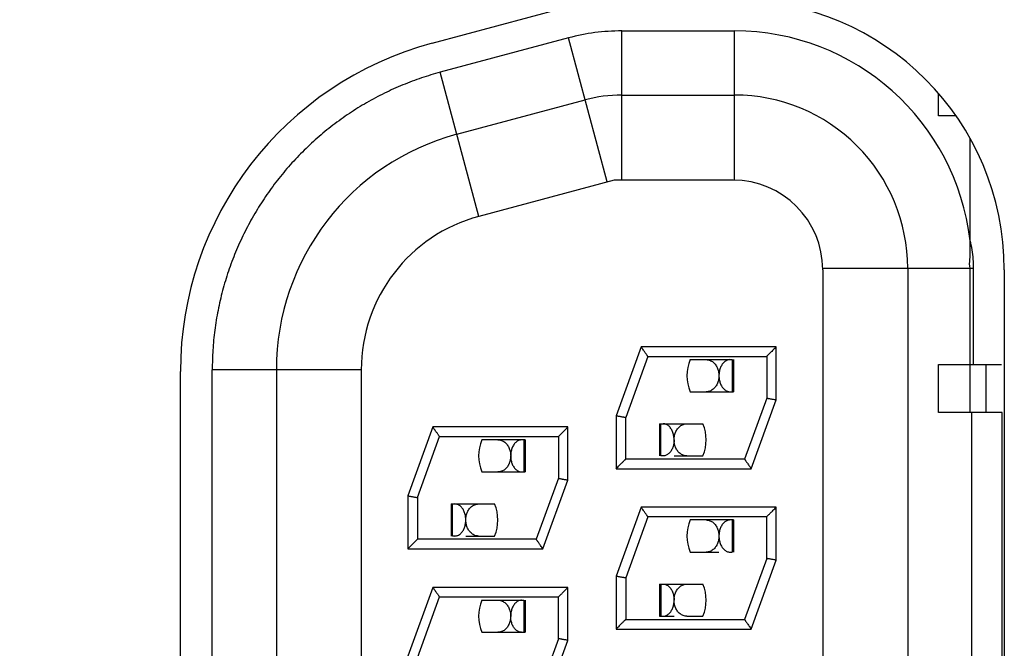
# Model space of a CAD drawing. Header units: inches. Extents: x 0 to 34, y 0 to 22.
# Tile 39 of 54: x 15.7 to 16.3, y 12.7 to 13.1. Entities that reach past the tile are written whole.
import ezdxf

# ---------------------------------------------------------------- set-up
doc = ezdxf.new("R2010")
doc.units = ezdxf.units.IN
doc.header["$LTSCALE"] = 1.87
doc.header["$MEASUREMENT"] = 0
doc.layers.get('0').update_dxf_attribs({"linetype": 'CONTINUOUS'})
doc.layers.add('DIMENSIONS', color=7, linetype='CONTINUOUS')
doc.styles.get("Standard").update_dxf_attribs({"font": 'txt', "width": 0.8})
doc.dimstyles.new('DIMSTYLE_1', dxfattribs={"dimtxt": 0.125, "dimasz": 0.18, "dimexe": 0.18, "dimexo": 0.0625, "dimgap": 0.09, "dimtad": 0, "dimtih": 1, "dimtoh": 1, "dimdec": 3, "dimlfac": 0.5, "dimzin": 4, "dimdsep": 46, "dimtxsty": 'STANDARD', "dimblk": '_FILLED', "dimblk1": '_FILLED', "dimblk2": '_FILLED', "dimcen": 0.09, "dimadec": 0, "dimazin": 0, "dimtp": 0.01, "dimtm": 0.01, "dimtfac": 1, "dimtdec": 3, "dimtofl": 0, "dimtmove": 0, "dimatfit": 3, "dimldrblk": '_FILLED', "dimfxl": 1, "dimtolj": 1, "dimtzin": 4, "dimarcsym": 0})

# ---------------------------------------------------------------- blocks, each defined once
blk = doc.blocks.new('*D4')
at = {"layer": 'DIMENSIONS', "color": 2, "linetype": 'CONTINUOUS'}
blk.add_line((15.87662, 12.4193), (14.58582, 12.4193), dxfattribs=at)
at = {"layer": 'DIMENSIONS', "color": 2, "linetype": 'CONTINUOUS', "width": 0.8}
for s, p in [('[', (13.82332, 12.3568)), (']', (14.42332, 12.3568)), ('1.513', (13.19832, 12.3568)), ('38.43', (13.92332, 12.3568))]:
    blk.add_text(s, height=0.125, dxfattribs=at).set_placement(p)
blk = doc.blocks.new('_FILLED')
at = {"color": 0, "linetype": 'BYBLOCK'}
blk.add_solid([(0, 0), (-1, 0.1736), (-1, -0.1736)], dxfattribs=at)
blk = doc.blocks.new('*D5')
at = {"layer": 'DIMENSIONS', "color": 2, "linetype": 'CONTINUOUS'}
blk.add_line((15.87662, 9.5193), (14.58582, 9.5193), dxfattribs=at)
at = {"layer": 'DIMENSIONS', "color": 2, "linetype": 'CONTINUOUS', "width": 0.8}
for s, p in [('[', (13.82332, 9.4568)), (']', (14.42332, 9.4568)), ('2.963', (13.19832, 9.4568)), ('75.26', (13.92332, 9.4568))]:
    blk.add_text(s, height=0.125, dxfattribs=at).set_placement(p)
blk = doc.blocks.new('*D8')
at = {"layer": 'DIMENSIONS', "color": 2, "linetype": 'CONTINUOUS'}
blk.add_line((16.06362, 7.0193), (14.58582, 7.0193), dxfattribs=at)
at = {"layer": 'DIMENSIONS', "color": 2, "linetype": 'CONTINUOUS', "width": 0.8}
for s, p in [('[', (13.72332, 6.9568)), (']', (14.42332, 6.9568)), ('4.213', (13.09832, 6.9568)), ('107.01', (13.82332, 6.9568))]:
    blk.add_text(s, height=0.125, dxfattribs=at).set_placement(p)

msp = doc.modelspace()

# ---------------------------------------------------------------- linework, layer by layer
at = {"color": 7, "linetype": 'CONTINUOUS'}
for p, q in [((15.96375, 13.07262), (16.04449, 13.09426)), ((16.08202, 12.9873), (16.08202, 13.0803)), ((16.08202, 13.0803), (16.15249, 13.0803)), ((16.15249, 12.9873), (16.15249, 13.0803)), ((16.04889, 13.07594), (15.9688, 13.05448)), ((16.07296, 12.98611), (16.04889, 13.07594)), ((15.99287, 12.96464), (15.9688, 13.05448)), ((16.08202, 13.0403), (16.15249, 13.0403)), ((16.27983, 13.0273), (16.27983, 13.04124)), ((15.97915, 13.01584), (16.05925, 13.0373)), ((16.29067, 13.0273), (16.27983, 13.0273)), ((16.29949, 12.94947), (16.29949, 13.01318)), ((16.07741, 12.9873), (15.99287, 12.96464)), ((16.15149, 12.9873), (16.07741, 12.9873)), ((16.20748, 12.9323), (16.30164, 12.9323)), ((16.20749, 12.9313), (16.20749, 11.9093)), ((16.26049, 12.9323), (16.26049, 11.9083)), ((16.29949, 12.8423), (16.29949, 12.9323)), ((16.30164, 12.8723), (16.30164, 12.9323)), ((16.3208, 12.9313), (16.3208, 11.9073)), ((16.09412, 12.8833), (16.07849, 12.84036)), ((16.17849, 12.8833), (16.09412, 12.8833)), ((16.17849, 12.85024), (16.17849, 12.8833)), ((16.09832, 12.8773), (16.08449, 12.8393)), ((16.09832, 12.8773), (16.09831, 12.87731)), ((16.09832, 12.8773), (16.17249, 12.8773)), ((16.12472, 12.8753), (16.15092, 12.8753)), ((16.15092, 12.8753), (16.15092, 12.8553)), ((16.1518, 12.8753), (16.1518, 12.8553)), ((16.17249, 12.8773), (16.17249, 12.8513)), ((15.80662, 11.97075), (15.80662, 12.86785)), ((15.82649, 11.97158), (15.82649, 12.86902)), ((15.9195, 12.86902), (15.82649, 12.86902)), ((15.86649, 12.86902), (15.86649, 11.97158)), ((15.91949, 12.86902), (15.91949, 11.97158)), ((16.27983, 12.8423), (16.27983, 12.8723)), ((16.27983, 12.8723), (16.31906, 12.8723)), ((16.30949, 12.8423), (16.30949, 12.8723)), ((16.12472, 12.8553), (16.1518, 12.8553)), ((16.17249, 12.8513), (16.15866, 12.81328)), ((16.16286, 12.8073), (16.17849, 12.85024)), ((16.17249, 12.8513), (16.17251, 12.8513)), ((16.07849, 12.84036), (16.07849, 12.8073)), ((16.08447, 12.8393), (16.08449, 12.8393)), ((16.08449, 12.8133), (16.08449, 12.8393)), ((16.31949, 12.8423), (16.27983, 12.8423)), ((16.30049, 11.9983), (16.30049, 12.8423)), ((16.31949, 11.9983), (16.31949, 12.8423)), ((15.96412, 12.8333), (15.94849, 12.79036)), ((16.04849, 12.8333), (15.96412, 12.8333)), ((16.04849, 12.80024), (16.04849, 12.8333)), ((16.10564, 12.8353), (16.10564, 12.8153)), ((16.10564, 12.8353), (16.13272, 12.8353)), ((16.10651, 12.8153), (16.10651, 12.8353)), ((15.95449, 12.78929), (15.96833, 12.82732)), ((15.96832, 12.8273), (15.96831, 12.82731)), ((15.96832, 12.8273), (16.04249, 12.8273)), ((16.0218, 12.8253), (15.99472, 12.8253)), ((16.02092, 12.8253), (16.02092, 12.8053)), ((16.0218, 12.8253), (16.0218, 12.8053)), ((16.04249, 12.8273), (16.04249, 12.8013)), ((16.15866, 12.8133), (16.08449, 12.8133)), ((16.10787, 12.8153), (16.10651, 12.8153)), ((16.11472, 12.8153), (16.13268, 12.8153)), ((16.15866, 12.8133), (16.15867, 12.81328)), ((16.07849, 12.8073), (16.16286, 12.8073)), ((15.99472, 12.8053), (16.0218, 12.8053)), ((16.04249, 12.8013), (16.02866, 12.76328)), ((16.03286, 12.7573), (16.04849, 12.80024)), ((16.04249, 12.8013), (16.04251, 12.8013)), ((15.94849, 12.79036), (15.94849, 12.7573)), ((15.95447, 12.7893), (15.95449, 12.7893)), ((15.95449, 12.7893), (15.95449, 12.7633)), ((15.97564, 12.7853), (15.97564, 12.7653)), ((15.97564, 12.7853), (16.00272, 12.7853)), ((15.97651, 12.7653), (15.97651, 12.7853)), ((16.09412, 12.7833), (16.07849, 12.74036)), ((16.17849, 12.7833), (16.09412, 12.7833)), ((16.17849, 12.75024), (16.17849, 12.7833)), ((16.09832, 12.7773), (16.08449, 12.7393)), ((16.09832, 12.7773), (16.09831, 12.77731)), ((16.17249, 12.7773), (16.09832, 12.7773)), ((16.17249, 12.7513), (16.17249, 12.7773)), ((16.1518, 12.7753), (16.12472, 12.7753)), ((16.15092, 12.7753), (16.15092, 12.7553)), ((16.1518, 12.7753), (16.1518, 12.7553)), ((16.02866, 12.7633), (15.95449, 12.7633)), ((15.97787, 12.7653), (15.97651, 12.7653)), ((15.98472, 12.7653), (16.00268, 12.7653)), ((16.02867, 12.76328), (16.02866, 12.7633)), ((15.94849, 12.7573), (16.03286, 12.7573)), ((16.12472, 12.7553), (16.14272, 12.7553)), ((16.14957, 12.7553), (16.15092, 12.7553)), ((16.17249, 12.7513), (16.15866, 12.71328)), ((16.17251, 12.7513), (16.17249, 12.7513)), ((16.16286, 12.7073), (16.17849, 12.75024)), ((16.07849, 12.74036), (16.07849, 12.7073)), ((16.08447, 12.7393), (16.08449, 12.7393)), ((16.08449, 12.7393), (16.08449, 12.7133)), ((15.96412, 12.7333), (15.94849, 12.69036)), ((16.04849, 12.7333), (15.96412, 12.7333)), ((16.04849, 12.70024), (16.04849, 12.7333)), ((16.10564, 12.7353), (16.10564, 12.7153)), ((16.10564, 12.7353), (16.13272, 12.7353)), ((16.10651, 12.7353), (16.10651, 12.7153)), ((15.95449, 12.68929), (15.96833, 12.72732)), ((15.96831, 12.72731), (15.96832, 12.7273)), ((15.96832, 12.7273), (16.04249, 12.7273)), ((16.04249, 12.7013), (16.04249, 12.7273)), ((15.99472, 12.7253), (16.02092, 12.7253)), ((16.02092, 12.7253), (16.02092, 12.7053)), ((16.0218, 12.7253), (16.0218, 12.7053)), ((16.10564, 12.7153), (16.11472, 12.7153)), ((16.1227, 12.7153), (16.13268, 12.7153)), ((16.08449, 12.7133), (16.15866, 12.7133)), ((16.15866, 12.7133), (16.15867, 12.71328)), ((15.99472, 12.7053), (16.0218, 12.7053)), ((16.07849, 12.7073), (16.16286, 12.7073)), ((16.04249, 12.7013), (16.02866, 12.66328)), ((16.03286, 12.6573), (16.04849, 12.70024)), ((16.04251, 12.7013), (16.04249, 12.7013))]:
    msp.add_line(p, q, dxfattribs=at)
for centre, radius, start, end in [((16.1528, 12.9313), 0.168, 0, 90), ((16.08202, 12.9523), 0.128, 90, 105), ((16.15249, 12.9323), 0.14799, 6.66426, 90), ((16.01862, 12.86785), 0.212, 105, 180), ((16.08202, 12.9523), 0.088, 90, 105), ((16.15249, 12.9323), 0.108, 0.0006, 90.00074), ((16.01849, 12.86902), 0.152, 105.00011, 180.00045), ((16.15149, 12.9313), 0.056, 0.00014, 90.00005), ((16.01849, 12.86902), 0.099, 105.00004, 180.00037), ((16.14872, 12.8653), 0.026, 157.37799, 202.61772), ((16.10872, 12.8253), 0.026, 337.37799, 22.61772), ((16.01872, 12.8153), 0.026, 157.37799, 202.61772), ((15.97872, 12.7753), 0.026, 337.37799, 22.61772), ((16.14872, 12.7653), 0.026, 157.37799, 202.61772), ((16.10872, 12.7253), 0.026, 337.37799, 22.61772), ((16.01872, 12.7153), 0.026, 157.37799, 202.61772)]:
    msp.add_arc(centre, radius, start, end, dxfattribs=at)
for points, knots in [([(15.9688, 13.05448), (15.96484, 13.05343), (15.95694, 13.05105), (15.94531, 13.04669), (15.93388, 13.04154), (15.92276, 13.03561), (15.912, 13.02893), (15.90169, 13.02155), (15.89189, 13.01352), (15.88266, 13.00488), (15.87404, 12.99569), (15.86606, 12.98596), (15.85873, 12.97573), (15.85208, 12.96503), (15.84614, 12.95389), (15.84092, 12.94235), (15.83646, 12.93049), (15.8328, 12.91837), (15.82995, 12.90609), (15.82793, 12.89372), (15.82673, 12.88135), (15.82648, 12.87311), (15.82649, 12.86902)], [0, 0, 0, 0, 0.048911, 0.098361, 0.148239, 0.198428, 0.248814, 0.299277, 0.349701, 0.399971, 0.450071, 0.50008, 0.550085, 0.600165, 0.6504, 0.700782, 0.751213, 0.801584, 0.851772, 0.901652, 0.951102, 1, 1, 1, 1]), ([(16.29949, 12.9323), (16.29893, 12.93404), (16.2994, 12.93791), (16.29953, 12.94358), (16.29955, 12.94749), (16.29949, 12.94947)], [0, 0, 0, 0, 0.320001, 0.653116, 1, 1, 1, 1]), ([(16.30164, 12.9323), (16.30164, 12.93419), (16.30147, 12.93802), (16.30076, 12.94376), (16.29997, 12.94757), (16.29949, 12.94947)], [0, 0, 0, 0, 0.327237, 0.661132, 1, 1, 1, 1]), ([(16.09831, 12.87731), (16.0983, 12.87733), (16.09825, 12.8774), (16.09813, 12.87758), (16.09791, 12.87789), (16.0976, 12.87833), (16.0972, 12.8789), (16.09672, 12.87959), (16.09616, 12.88038), (16.09554, 12.88128), (16.09485, 12.88226), (16.09437, 12.88295), (16.09412, 12.8833)], [0, 0, 0, 0, 0.007263, 0.037609, 0.090006, 0.163632, 0.258663, 0.374121, 0.507225, 0.657524, 0.823688, 1, 1, 1, 1]), ([(16.17849, 12.8833), (16.17816, 12.88296), (16.17751, 12.88231), (16.17656, 12.88137), (16.1757, 12.8805), (16.17493, 12.87973), (16.17426, 12.87906), (16.1737, 12.87851), (16.17326, 12.87807), (16.17293, 12.87774), (16.1727, 12.87751), (16.17257, 12.87737), (16.17251, 12.87731), (16.17249, 12.8773)], [0, 0, 0, 0, 0.167566, 0.32587, 0.471093, 0.600393, 0.711901, 0.80457, 0.878028, 0.932848, 0.970504, 0.992711, 1, 1, 1, 1]), ([(16.13473, 12.8753), (16.13514, 12.8753), (16.13594, 12.87523), (16.13709, 12.87491), (16.13816, 12.8744), (16.13913, 12.87373), (16.14, 12.87291), (16.14076, 12.87196), (16.14139, 12.87092), (16.1419, 12.86982), (16.14228, 12.86869), (16.14254, 12.86754), (16.14264, 12.86677), (16.14267, 12.86638)], [0, 0, 0, 0, 0.092009, 0.182486, 0.272107, 0.361501, 0.452405, 0.544904, 0.638021, 0.730417, 0.821524, 0.911113, 1, 1, 1, 1]), ([(16.14957, 12.8753), (16.14923, 12.8753), (16.14855, 12.87522), (16.14758, 12.8749), (16.14668, 12.8744), (16.14586, 12.87374), (16.14512, 12.87294), (16.14447, 12.87202), (16.14392, 12.871), (16.14347, 12.86991), (16.14312, 12.86876), (16.14288, 12.86758), (16.14279, 12.86678), (16.14276, 12.86638)], [0, 0, 0, 0, 0.083077, 0.165732, 0.249186, 0.33418, 0.422588, 0.514589, 0.609163, 0.705139, 0.803347, 0.902456, 1, 1, 1, 1]), ([(16.14272, 12.86523), (16.14272, 12.86485), (16.14268, 12.86409), (16.14252, 12.86294), (16.14224, 12.86178), (16.14192, 12.86086), (16.14168, 12.86032), (16.14161, 12.86016)], [0, 0, 0, 0, 0.216779, 0.439606, 0.665498, 0.895459, 1, 1, 1, 1]), ([(16.14272, 12.86523), (16.14272, 12.86484), (16.14276, 12.86406), (16.1429, 12.8629), (16.14315, 12.86175), (16.14349, 12.86064), (16.14393, 12.85957), (16.1443, 12.85889), (16.1445, 12.85857)], [0, 0, 0, 0, 0.167399, 0.335407, 0.502721, 0.670024, 0.836171, 1, 1, 1, 1]), ([(16.1399, 12.85762), (16.13963, 12.85733), (16.13905, 12.8568), (16.13808, 12.85615), (16.13703, 12.85567), (16.13628, 12.85547), (16.1359, 12.8554)], [0, 0, 0, 0, 0.253634, 0.503149, 0.75081, 1, 1, 1, 1]), ([(16.14161, 12.86016), (16.14151, 12.85995), (16.14123, 12.8594), (16.14068, 12.85853), (16.14017, 12.8579), (16.1399, 12.85762)], [0, 0, 0, 0, 0.216988, 0.61086, 1, 1, 1, 1]), ([(16.1445, 12.85857), (16.1447, 12.85825), (16.14513, 12.85765), (16.14587, 12.85685), (16.1467, 12.85618), (16.1476, 12.85569), (16.14824, 12.85548), (16.14857, 12.85541)], [0, 0, 0, 0, 0.211895, 0.417985, 0.617395, 0.810419, 1, 1, 1, 1]), ([(16.17251, 12.8513), (16.17253, 12.85129), (16.17262, 12.85128), (16.17283, 12.85124), (16.17318, 12.85118), (16.17367, 12.85109), (16.17427, 12.85098), (16.17498, 12.85086), (16.17578, 12.85072), (16.17664, 12.85057), (16.17756, 12.85041), (16.17818, 12.8503), (16.17849, 12.85024)], [0, 0, 0, 0, 0.009046, 0.045442, 0.105153, 0.186575, 0.289046, 0.409078, 0.542437, 0.68802, 0.842131, 1, 1, 1, 1]), ([(16.07849, 12.84036), (16.07881, 12.8403), (16.07943, 12.84019), (16.08034, 12.84003), (16.0812, 12.83988), (16.082, 12.83974), (16.08271, 12.83961), (16.08332, 12.83951), (16.0838, 12.83942), (16.08416, 12.83936), (16.08437, 12.83932), (16.08446, 12.8393), (16.08447, 12.8393)], [0, 0, 0, 0, 0.157806, 0.311765, 0.457127, 0.590647, 0.71083, 0.813189, 0.894553, 0.954483, 0.990949, 1, 1, 1, 1]), ([(15.96831, 12.82731), (15.9683, 12.82733), (15.96825, 12.8274), (15.96813, 12.82758), (15.96791, 12.82789), (15.9676, 12.82833), (15.9672, 12.8289), (15.96672, 12.82959), (15.96616, 12.83038), (15.96554, 12.83128), (15.96485, 12.83226), (15.96437, 12.83295), (15.96412, 12.8333)], [0, 0, 0, 0, 0.007263, 0.037609, 0.090006, 0.163632, 0.258663, 0.374121, 0.507225, 0.657524, 0.823688, 1, 1, 1, 1]), ([(16.04249, 12.8273), (16.04251, 12.82731), (16.04257, 12.82737), (16.0427, 12.82751), (16.04293, 12.82774), (16.04326, 12.82807), (16.0437, 12.82851), (16.04426, 12.82906), (16.04493, 12.82973), (16.0457, 12.8305), (16.04656, 12.83137), (16.04751, 12.83231), (16.04816, 12.83296), (16.04849, 12.8333)], [0, 0, 0, 0, 0.007286, 0.029486, 0.067134, 0.121947, 0.195389, 0.288029, 0.399507, 0.528788, 0.674014, 0.83235, 1, 1, 1, 1]), ([(16.11298, 12.83196), (16.11278, 12.83229), (16.11235, 12.8329), (16.1116, 12.83372), (16.11077, 12.83439), (16.10986, 12.8349), (16.1092, 12.83512), (16.10887, 12.83519)], [0, 0, 0, 0, 0.213924, 0.419881, 0.617499, 0.810425, 1, 1, 1, 1]), ([(16.11472, 12.82523), (16.11472, 12.82562), (16.11469, 12.8264), (16.11456, 12.82756), (16.11432, 12.82871), (16.11399, 12.82984), (16.11355, 12.83093), (16.11318, 12.83163), (16.11298, 12.83196)], [0, 0, 0, 0, 0.165636, 0.332058, 0.498307, 0.665606, 0.833237, 1, 1, 1, 1]), ([(16.11615, 12.83106), (16.11634, 12.83142), (16.11678, 12.83211), (16.11731, 12.83274), (16.11759, 12.83303)], [0, 0, 0, 0, 0.504021, 1, 1, 1, 1]), ([(16.11759, 12.83303), (16.11786, 12.83331), (16.11845, 12.83384), (16.11944, 12.83449), (16.1205, 12.83496), (16.12124, 12.83515), (16.12162, 12.83521)], [0, 0, 0, 0, 0.255487, 0.508235, 0.757415, 1, 1, 1, 1]), ([(16.00473, 12.8253), (16.0051, 12.8253), (16.00584, 12.82524), (16.00694, 12.82496), (16.00801, 12.82449), (16.009, 12.82384), (16.00989, 12.82303), (16.01066, 12.8221), (16.01132, 12.82106), (16.01185, 12.81994), (16.01225, 12.81878), (16.01253, 12.81759), (16.01264, 12.81679), (16.01267, 12.81639)], [0, 0, 0, 0, 0.083521, 0.170111, 0.259038, 0.349079, 0.4399, 0.532263, 0.626061, 0.720637, 0.815126, 0.908279, 1, 1, 1, 1]), ([(16.01957, 12.8253), (16.01923, 12.8253), (16.01855, 12.82522), (16.01758, 12.8249), (16.01668, 12.8244), (16.01586, 12.82374), (16.01512, 12.82294), (16.01447, 12.82202), (16.01392, 12.821), (16.01347, 12.81991), (16.01312, 12.81876), (16.01288, 12.81758), (16.01279, 12.81678), (16.01276, 12.81638)], [0, 0, 0, 0, 0.083077, 0.165732, 0.249186, 0.33418, 0.422588, 0.514589, 0.609163, 0.705139, 0.803347, 0.902456, 1, 1, 1, 1]), ([(16.11472, 12.82523), (16.11472, 12.82485), (16.11468, 12.82406), (16.11453, 12.82288), (16.11428, 12.8217), (16.11392, 12.82057), (16.11347, 12.81949), (16.1131, 12.81882), (16.11289, 12.8185)], [0, 0, 0, 0, 0.164677, 0.334386, 0.50586, 0.674979, 0.839283, 1, 1, 1, 1]), ([(16.11472, 12.82523), (16.11472, 12.82562), (16.11475, 12.82641), (16.11491, 12.82759), (16.11519, 12.82878), (16.11545, 12.82956), (16.11561, 12.82994)], [0, 0, 0, 0, 0.240319, 0.489667, 0.742894, 1, 1, 1, 1]), ([(16.11289, 12.8185), (16.1127, 12.81819), (16.11227, 12.8176), (16.11154, 12.81682), (16.11072, 12.81617), (16.10983, 12.81568), (16.10887, 12.81537), (16.1082, 12.8153), (16.10787, 12.8153)], [0, 0, 0, 0, 0.177746, 0.350174, 0.516861, 0.67866, 0.838547, 1, 1, 1, 1]), ([(16.1227, 12.8153), (16.12231, 12.8153), (16.12153, 12.81537), (16.12041, 12.81567), (16.11935, 12.81615), (16.11839, 12.8168), (16.11752, 12.8176), (16.11675, 12.81853), (16.11611, 12.81955), (16.11559, 12.82065), (16.1152, 12.82178), (16.11492, 12.82294), (16.11481, 12.82371), (16.11478, 12.8241)], [0, 0, 0, 0, 0.090426, 0.179441, 0.267908, 0.357039, 0.447637, 0.53974, 0.632961, 0.726447, 0.81912, 0.910172, 1, 1, 1, 1]), ([(16.01272, 12.81523), (16.01272, 12.81485), (16.01268, 12.81409), (16.01252, 12.81294), (16.01224, 12.81178), (16.01192, 12.81086), (16.01168, 12.81032), (16.01161, 12.81016)], [0, 0, 0, 0, 0.216779, 0.439606, 0.665498, 0.895459, 1, 1, 1, 1]), ([(16.01272, 12.81523), (16.01272, 12.81484), (16.01276, 12.81406), (16.0129, 12.8129), (16.01315, 12.81175), (16.01349, 12.81064), (16.01393, 12.80957), (16.0143, 12.80889), (16.0145, 12.80857)], [0, 0, 0, 0, 0.167399, 0.335407, 0.502721, 0.670024, 0.836171, 1, 1, 1, 1]), ([(16.07849, 12.8073), (16.07883, 12.80763), (16.07948, 12.80829), (16.08042, 12.80923), (16.08129, 12.81009), (16.08206, 12.81087), (16.08273, 12.81153), (16.08328, 12.81209), (16.08372, 12.81253), (16.08406, 12.81286), (16.08428, 12.81309), (16.08442, 12.81322), (16.08448, 12.81328), (16.08449, 12.8133)], [0, 0, 0, 0, 0.167566, 0.32587, 0.471093, 0.600393, 0.711901, 0.80457, 0.878028, 0.932848, 0.970504, 0.992711, 1, 1, 1, 1]), ([(16.15867, 12.81328), (16.15868, 12.81327), (16.15873, 12.8132), (16.15886, 12.81302), (16.15908, 12.8127), (16.15939, 12.81226), (16.15978, 12.8117), (16.16026, 12.81101), (16.16082, 12.81021), (16.16145, 12.80932), (16.16214, 12.80833), (16.16262, 12.80765), (16.16286, 12.8073)], [0, 0, 0, 0, 0.007263, 0.037609, 0.090006, 0.163632, 0.258663, 0.374121, 0.507225, 0.657524, 0.823688, 1, 1, 1, 1]), ([(16.0099, 12.80762), (16.00963, 12.80733), (16.00905, 12.8068), (16.00808, 12.80615), (16.00703, 12.80567), (16.00628, 12.80547), (16.0059, 12.8054)], [0, 0, 0, 0, 0.253634, 0.503149, 0.75081, 1, 1, 1, 1]), ([(16.01161, 12.81016), (16.01151, 12.80995), (16.01123, 12.8094), (16.01068, 12.80853), (16.01017, 12.8079), (16.0099, 12.80762)], [0, 0, 0, 0, 0.216988, 0.61086, 1, 1, 1, 1]), ([(16.0145, 12.80857), (16.0147, 12.80825), (16.01513, 12.80765), (16.01587, 12.80685), (16.0167, 12.80618), (16.0176, 12.80569), (16.01824, 12.80548), (16.01857, 12.80541)], [0, 0, 0, 0, 0.211895, 0.417985, 0.617395, 0.810419, 1, 1, 1, 1]), ([(16.04251, 12.8013), (16.04253, 12.80129), (16.04262, 12.80128), (16.04283, 12.80124), (16.04318, 12.80118), (16.04367, 12.80109), (16.04427, 12.80098), (16.04498, 12.80086), (16.04578, 12.80072), (16.04664, 12.80057), (16.04756, 12.80041), (16.04818, 12.8003), (16.04849, 12.80024)], [0, 0, 0, 0, 0.009046, 0.045442, 0.105153, 0.186575, 0.289046, 0.409078, 0.542437, 0.68802, 0.842131, 1, 1, 1, 1]), ([(15.94849, 12.79036), (15.94881, 12.7903), (15.94943, 12.79019), (15.95034, 12.79003), (15.9512, 12.78988), (15.952, 12.78974), (15.95271, 12.78961), (15.95332, 12.78951), (15.9538, 12.78942), (15.95416, 12.78936), (15.95437, 12.78932), (15.95446, 12.7893), (15.95447, 12.7893)], [0, 0, 0, 0, 0.157806, 0.311765, 0.457127, 0.590647, 0.71083, 0.813189, 0.894553, 0.954483, 0.990949, 1, 1, 1, 1]), ([(15.98298, 12.78196), (15.98278, 12.78229), (15.98235, 12.7829), (15.9816, 12.78372), (15.98077, 12.78439), (15.97986, 12.7849), (15.9792, 12.78512), (15.97887, 12.78519)], [0, 0, 0, 0, 0.213924, 0.419881, 0.617499, 0.810425, 1, 1, 1, 1]), ([(15.98472, 12.77523), (15.98472, 12.77562), (15.98469, 12.7764), (15.98456, 12.77756), (15.98432, 12.77871), (15.98399, 12.77984), (15.98355, 12.78093), (15.98318, 12.78163), (15.98298, 12.78196)], [0, 0, 0, 0, 0.165636, 0.332058, 0.498307, 0.665606, 0.833237, 1, 1, 1, 1]), ([(15.98607, 12.78091), (15.98626, 12.78127), (15.98668, 12.78196), (15.98719, 12.7826), (15.98746, 12.7829)], [0, 0, 0, 0, 0.501605, 1, 1, 1, 1]), ([(15.98746, 12.7829), (15.98773, 12.78319), (15.98831, 12.78373), (15.98928, 12.7844), (15.99035, 12.78491), (15.99111, 12.78512), (15.9915, 12.78519)], [0, 0, 0, 0, 0.252251, 0.500315, 0.748982, 1, 1, 1, 1]), ([(16.09831, 12.77731), (16.0983, 12.77733), (16.09825, 12.7774), (16.09813, 12.77758), (16.09791, 12.77789), (16.0976, 12.77833), (16.0972, 12.7789), (16.09672, 12.77959), (16.09616, 12.78038), (16.09554, 12.78128), (16.09485, 12.78226), (16.09437, 12.78295), (16.09412, 12.7833)], [0, 0, 0, 0, 0.007263, 0.037609, 0.090006, 0.163632, 0.258663, 0.374121, 0.507225, 0.657524, 0.823688, 1, 1, 1, 1]), ([(16.17249, 12.7773), (16.17251, 12.77731), (16.17257, 12.77737), (16.1727, 12.77751), (16.17293, 12.77774), (16.17326, 12.77807), (16.1737, 12.77851), (16.17426, 12.77906), (16.17493, 12.77973), (16.1757, 12.7805), (16.17656, 12.78137), (16.17751, 12.78231), (16.17816, 12.78296), (16.17849, 12.7833)], [0, 0, 0, 0, 0.007286, 0.029486, 0.067134, 0.121947, 0.195389, 0.288029, 0.399507, 0.528788, 0.674014, 0.83235, 1, 1, 1, 1]), ([(15.98472, 12.77523), (15.98472, 12.77562), (15.98475, 12.77639), (15.9849, 12.77754), (15.98516, 12.77869), (15.98541, 12.77944), (15.98556, 12.77981)], [0, 0, 0, 0, 0.245205, 0.494131, 0.744971, 1, 1, 1, 1]), ([(15.97787, 12.7653), (15.9782, 12.7653), (15.97887, 12.76537), (15.97983, 12.76568), (15.98072, 12.76617), (15.98154, 12.76682), (15.98228, 12.76761), (15.98293, 12.76851), (15.98348, 12.76951), (15.98393, 12.77058), (15.98428, 12.77171), (15.98453, 12.77288), (15.98463, 12.77368), (15.98467, 12.77408)], [0, 0, 0, 0, 0.082832, 0.164946, 0.248233, 0.334161, 0.422973, 0.514361, 0.608007, 0.70354, 0.801758, 0.90136, 1, 1, 1, 1]), ([(15.9927, 12.7653), (15.99231, 12.7653), (15.99153, 12.76537), (15.99041, 12.76567), (15.98935, 12.76615), (15.98839, 12.7668), (15.98752, 12.7676), (15.98675, 12.76853), (15.98611, 12.76955), (15.98559, 12.77065), (15.9852, 12.77178), (15.98492, 12.77294), (15.98481, 12.77371), (15.98478, 12.7741)], [0, 0, 0, 0, 0.090426, 0.179441, 0.267908, 0.357039, 0.447637, 0.53974, 0.632961, 0.726447, 0.81912, 0.910172, 1, 1, 1, 1]), ([(16.13473, 12.7753), (16.13514, 12.7753), (16.13594, 12.77523), (16.13709, 12.77491), (16.13816, 12.7744), (16.13913, 12.77373), (16.14, 12.77291), (16.14076, 12.77196), (16.14139, 12.77092), (16.1419, 12.76982), (16.14228, 12.76869), (16.14254, 12.76754), (16.14264, 12.76677), (16.14267, 12.76638)], [0, 0, 0, 0, 0.092009, 0.182486, 0.272107, 0.361501, 0.452405, 0.544904, 0.638021, 0.730417, 0.821524, 0.911113, 1, 1, 1, 1]), ([(16.14957, 12.7753), (16.14923, 12.7753), (16.14855, 12.77522), (16.14758, 12.7749), (16.14668, 12.7744), (16.14586, 12.77374), (16.14512, 12.77294), (16.14447, 12.77202), (16.14392, 12.771), (16.14347, 12.76991), (16.14312, 12.76876), (16.14288, 12.76758), (16.14279, 12.76678), (16.14276, 12.76638)], [0, 0, 0, 0, 0.083077, 0.165732, 0.249186, 0.33418, 0.422588, 0.514589, 0.609163, 0.705139, 0.803347, 0.902456, 1, 1, 1, 1]), ([(15.95449, 12.7633), (15.95448, 12.76328), (15.95442, 12.76322), (15.95428, 12.76309), (15.95406, 12.76286), (15.95372, 12.76253), (15.95328, 12.76209), (15.95273, 12.76153), (15.95206, 12.76087), (15.95129, 12.76009), (15.95042, 12.75923), (15.94948, 12.75829), (15.94883, 12.75763), (15.94849, 12.7573)], [0, 0, 0, 0, 0.007286, 0.029486, 0.067134, 0.121947, 0.195389, 0.288029, 0.399507, 0.528788, 0.674014, 0.83235, 1, 1, 1, 1]), ([(16.03286, 12.7573), (16.03262, 12.75765), (16.03214, 12.75833), (16.03145, 12.75932), (16.03082, 12.76022), (16.03026, 12.76101), (16.02978, 12.7617), (16.02939, 12.76226), (16.02908, 12.7627), (16.02886, 12.76302), (16.02873, 12.7632), (16.02868, 12.76327), (16.02867, 12.76328)], [0, 0, 0, 0, 0.176439, 0.342704, 0.493062, 0.626113, 0.74153, 0.836525, 0.910064, 0.962399, 0.992734, 1, 1, 1, 1]), ([(16.14272, 12.76523), (16.14272, 12.76485), (16.14268, 12.76409), (16.14252, 12.76294), (16.14224, 12.76178), (16.14192, 12.76086), (16.14168, 12.76032), (16.14161, 12.76016)], [0, 0, 0, 0, 0.216779, 0.439606, 0.665498, 0.895459, 1, 1, 1, 1]), ([(16.14272, 12.76523), (16.14272, 12.76484), (16.14276, 12.76406), (16.1429, 12.7629), (16.14315, 12.76175), (16.14349, 12.76064), (16.14393, 12.75957), (16.1443, 12.75889), (16.1445, 12.75857)], [0, 0, 0, 0, 0.167399, 0.335407, 0.502721, 0.670024, 0.836171, 1, 1, 1, 1]), ([(16.1399, 12.75762), (16.13963, 12.75733), (16.13905, 12.7568), (16.13808, 12.75615), (16.13703, 12.75567), (16.13628, 12.75547), (16.1359, 12.7554)], [0, 0, 0, 0, 0.253634, 0.503149, 0.75081, 1, 1, 1, 1]), ([(16.14161, 12.76016), (16.14151, 12.75995), (16.14123, 12.7594), (16.14068, 12.75853), (16.14017, 12.7579), (16.1399, 12.75762)], [0, 0, 0, 0, 0.216988, 0.61086, 1, 1, 1, 1]), ([(16.1445, 12.75857), (16.1447, 12.75825), (16.14513, 12.75765), (16.14587, 12.75685), (16.1467, 12.75618), (16.1476, 12.75569), (16.14824, 12.75548), (16.14857, 12.75541)], [0, 0, 0, 0, 0.211895, 0.417985, 0.617395, 0.810419, 1, 1, 1, 1]), ([(16.17849, 12.75024), (16.17818, 12.7503), (16.17756, 12.75041), (16.17665, 12.75057), (16.17578, 12.75072), (16.17499, 12.75086), (16.17428, 12.75098), (16.17367, 12.75109), (16.17318, 12.75118), (16.17283, 12.75124), (16.17262, 12.75128), (16.17253, 12.75129), (16.17251, 12.7513)], [0, 0, 0, 0, 0.157733, 0.3116, 0.456814, 0.590503, 0.710771, 0.813061, 0.894422, 0.954452, 0.990948, 1, 1, 1, 1]), ([(16.07849, 12.74036), (16.07881, 12.7403), (16.07943, 12.74019), (16.08034, 12.74003), (16.0812, 12.73988), (16.082, 12.73974), (16.08271, 12.73961), (16.08332, 12.73951), (16.0838, 12.73942), (16.08416, 12.73936), (16.08437, 12.73932), (16.08446, 12.7393), (16.08447, 12.7393)], [0, 0, 0, 0, 0.157806, 0.311765, 0.457127, 0.590647, 0.71083, 0.813189, 0.894553, 0.954483, 0.990949, 1, 1, 1, 1]), ([(15.96412, 12.7333), (15.96437, 12.73295), (15.96485, 12.73226), (15.96554, 12.73128), (15.96616, 12.73038), (15.96672, 12.72959), (15.9672, 12.7289), (15.9676, 12.72833), (15.96791, 12.72789), (15.96813, 12.72758), (15.96825, 12.7274), (15.9683, 12.72733), (15.96831, 12.72731)], [0, 0, 0, 0, 0.176439, 0.342704, 0.493062, 0.626113, 0.74153, 0.836525, 0.910064, 0.962399, 0.992734, 1, 1, 1, 1]), ([(16.04249, 12.7273), (16.04251, 12.72731), (16.04257, 12.72737), (16.0427, 12.72751), (16.04293, 12.72774), (16.04326, 12.72807), (16.0437, 12.72851), (16.04426, 12.72906), (16.04493, 12.72973), (16.0457, 12.7305), (16.04656, 12.73137), (16.04751, 12.73231), (16.04816, 12.73296), (16.04849, 12.7333)], [0, 0, 0, 0, 0.007286, 0.029486, 0.067134, 0.121947, 0.195389, 0.288029, 0.399507, 0.528788, 0.674014, 0.83235, 1, 1, 1, 1]), ([(16.10787, 12.7353), (16.1082, 12.7353), (16.10888, 12.73523), (16.10984, 12.73491), (16.11073, 12.73442), (16.11155, 12.73376), (16.11229, 12.73297), (16.11294, 12.73206), (16.11349, 12.73105), (16.11395, 12.72997), (16.1143, 12.72881), (16.11455, 12.72762), (16.11465, 12.72681), (16.11468, 12.72641)], [0, 0, 0, 0, 0.082479, 0.164184, 0.246881, 0.332113, 0.420394, 0.511574, 0.605407, 0.701497, 0.800535, 0.900884, 1, 1, 1, 1]), ([(16.11615, 12.73106), (16.11634, 12.73142), (16.11678, 12.73211), (16.11731, 12.73274), (16.11759, 12.73303)], [0, 0, 0, 0, 0.504021, 1, 1, 1, 1]), ([(16.11759, 12.73303), (16.11786, 12.73331), (16.11845, 12.73384), (16.11944, 12.73449), (16.1205, 12.73496), (16.12124, 12.73515), (16.12162, 12.73521)], [0, 0, 0, 0, 0.255487, 0.508235, 0.757415, 1, 1, 1, 1]), ([(16.11472, 12.72523), (16.11472, 12.72562), (16.11475, 12.72641), (16.11491, 12.72759), (16.11519, 12.72878), (16.11545, 12.72956), (16.11561, 12.72994)], [0, 0, 0, 0, 0.240319, 0.489667, 0.742894, 1, 1, 1, 1]), ([(16.00473, 12.7253), (16.0051, 12.7253), (16.00584, 12.72524), (16.00694, 12.72496), (16.00801, 12.72449), (16.009, 12.72384), (16.00989, 12.72303), (16.01066, 12.7221), (16.01132, 12.72106), (16.01185, 12.71994), (16.01225, 12.71878), (16.01253, 12.71759), (16.01264, 12.71679), (16.01267, 12.71639)], [0, 0, 0, 0, 0.083521, 0.170111, 0.259038, 0.349079, 0.4399, 0.532263, 0.626061, 0.720637, 0.815126, 0.908279, 1, 1, 1, 1]), ([(16.01957, 12.7253), (16.01923, 12.7253), (16.01855, 12.72522), (16.01758, 12.7249), (16.01668, 12.7244), (16.01586, 12.72374), (16.01512, 12.72294), (16.01447, 12.72202), (16.01392, 12.721), (16.01347, 12.71991), (16.01312, 12.71876), (16.01288, 12.71758), (16.01279, 12.71678), (16.01276, 12.71638)], [0, 0, 0, 0, 0.083077, 0.165732, 0.249186, 0.33418, 0.422588, 0.514589, 0.609163, 0.705139, 0.803347, 0.902456, 1, 1, 1, 1]), ([(16.10787, 12.7153), (16.1082, 12.7153), (16.10887, 12.71537), (16.10983, 12.71568), (16.11072, 12.71617), (16.11154, 12.71682), (16.11228, 12.71761), (16.11293, 12.71851), (16.11348, 12.71951), (16.11393, 12.72058), (16.11428, 12.72171), (16.11453, 12.72288), (16.11463, 12.72368), (16.11467, 12.72408)], [0, 0, 0, 0, 0.082832, 0.164946, 0.248233, 0.334161, 0.422973, 0.514361, 0.608007, 0.70354, 0.801758, 0.90136, 1, 1, 1, 1]), ([(16.1227, 12.7153), (16.12231, 12.7153), (16.12153, 12.71537), (16.12041, 12.71567), (16.11935, 12.71615), (16.11839, 12.7168), (16.11752, 12.7176), (16.11675, 12.71853), (16.11611, 12.71955), (16.11559, 12.72065), (16.1152, 12.72178), (16.11492, 12.72294), (16.11481, 12.72371), (16.11478, 12.7241)], [0, 0, 0, 0, 0.090426, 0.179441, 0.267908, 0.357039, 0.447637, 0.53974, 0.632961, 0.726447, 0.81912, 0.910172, 1, 1, 1, 1]), ([(16.01272, 12.71523), (16.01272, 12.71485), (16.01268, 12.71409), (16.01252, 12.71294), (16.01224, 12.71178), (16.01192, 12.71086), (16.01168, 12.71032), (16.01161, 12.71016)], [0, 0, 0, 0, 0.216779, 0.439606, 0.665498, 0.895459, 1, 1, 1, 1]), ([(16.01957, 12.7053), (16.01924, 12.7053), (16.01857, 12.70537), (16.01761, 12.70568), (16.01672, 12.70617), (16.0159, 12.70682), (16.01517, 12.7076), (16.01452, 12.7085), (16.01397, 12.70949), (16.01352, 12.71056), (16.01316, 12.7117), (16.01291, 12.71288), (16.0128, 12.71367), (16.01277, 12.71407)], [0, 0, 0, 0, 0.082842, 0.164881, 0.247903, 0.333436, 0.421907, 0.513104, 0.606766, 0.702529, 0.801123, 0.901079, 1, 1, 1, 1]), ([(16.01161, 12.71016), (16.01151, 12.70995), (16.01123, 12.7094), (16.01068, 12.70853), (16.01017, 12.7079), (16.0099, 12.70762)], [0, 0, 0, 0, 0.216988, 0.61086, 1, 1, 1, 1]), ([(16.08449, 12.7133), (16.08448, 12.71328), (16.08442, 12.71322), (16.08428, 12.71309), (16.08406, 12.71286), (16.08372, 12.71253), (16.08328, 12.71209), (16.08273, 12.71153), (16.08206, 12.71087), (16.08129, 12.71009), (16.08042, 12.70923), (16.07948, 12.70829), (16.07883, 12.70763), (16.07849, 12.7073)], [0, 0, 0, 0, 0.007286, 0.029486, 0.067134, 0.121947, 0.195389, 0.288029, 0.399507, 0.528788, 0.674014, 0.83235, 1, 1, 1, 1]), ([(16.15867, 12.71328), (16.15868, 12.71327), (16.15873, 12.7132), (16.15886, 12.71302), (16.15908, 12.7127), (16.15939, 12.71226), (16.15978, 12.7117), (16.16026, 12.71101), (16.16082, 12.71021), (16.16145, 12.70932), (16.16214, 12.70833), (16.16262, 12.70765), (16.16286, 12.7073)], [0, 0, 0, 0, 0.007263, 0.037609, 0.090006, 0.163632, 0.258663, 0.374121, 0.507225, 0.657524, 0.823688, 1, 1, 1, 1]), ([(16.0099, 12.70762), (16.00963, 12.70733), (16.00905, 12.7068), (16.00808, 12.70615), (16.00703, 12.70567), (16.00628, 12.70547), (16.0059, 12.7054)], [0, 0, 0, 0, 0.253634, 0.503149, 0.75081, 1, 1, 1, 1]), ([(16.04849, 12.70024), (16.04818, 12.7003), (16.04756, 12.70041), (16.04665, 12.70057), (16.04578, 12.70072), (16.04499, 12.70086), (16.04428, 12.70098), (16.04367, 12.70109), (16.04318, 12.70118), (16.04283, 12.70124), (16.04262, 12.70128), (16.04253, 12.70129), (16.04251, 12.7013)], [0, 0, 0, 0, 0.157733, 0.3116, 0.456814, 0.590503, 0.710771, 0.813061, 0.894422, 0.954452, 0.990948, 1, 1, 1, 1])]:
    msp.add_open_spline(points, degree=3, knots=knots, dxfattribs=at)
for points in [[(16.14267, 12.86638), (16.14271, 12.866), (16.14272, 12.86562), (16.14272, 12.86523)], [(16.14276, 12.86638), (16.14273, 12.866), (16.14272, 12.86562), (16.14272, 12.86523)], [(16.1359, 12.8554), (16.13552, 12.85533), (16.13513, 12.8553), (16.13473, 12.8553)], [(16.14857, 12.85541), (16.1489, 12.85533), (16.14924, 12.8553), (16.14957, 12.8553)], [(16.10887, 12.83519), (16.10854, 12.83526), (16.1082, 12.8353), (16.10787, 12.8353)], [(16.11561, 12.82994), (16.11577, 12.83032), (16.11595, 12.8307), (16.11615, 12.83106)], [(16.12162, 12.83521), (16.12198, 12.83527), (16.12234, 12.8353), (16.1227, 12.8353)], [(16.11478, 12.8241), (16.11474, 12.82448), (16.11472, 12.82486), (16.11472, 12.82523)], [(16.01267, 12.81639), (16.01271, 12.816), (16.01272, 12.81562), (16.01272, 12.81523)], [(16.01276, 12.81638), (16.01273, 12.816), (16.01272, 12.81562), (16.01272, 12.81523)], [(16.0059, 12.8054), (16.00552, 12.80533), (16.00513, 12.8053), (16.00473, 12.8053)], [(16.01857, 12.80541), (16.0189, 12.80533), (16.01924, 12.8053), (16.01957, 12.8053)], [(15.97887, 12.78519), (15.97854, 12.78526), (15.9782, 12.7853), (15.97787, 12.7853)], [(15.9915, 12.78519), (15.9919, 12.78526), (15.9923, 12.7853), (15.9927, 12.7853)], [(15.98556, 12.77981), (15.98571, 12.78019), (15.98588, 12.78055), (15.98607, 12.78091)], [(15.98467, 12.77408), (15.9847, 12.77446), (15.98472, 12.77485), (15.98472, 12.77523)], [(15.98478, 12.7741), (15.98474, 12.77448), (15.98472, 12.77486), (15.98472, 12.77523)], [(16.14267, 12.76638), (16.14271, 12.766), (16.14272, 12.76562), (16.14272, 12.76523)], [(16.14276, 12.76638), (16.14273, 12.766), (16.14272, 12.76562), (16.14272, 12.76523)], [(16.1359, 12.7554), (16.13552, 12.75533), (16.13513, 12.7553), (16.13473, 12.7553)], [(16.14857, 12.75541), (16.1489, 12.75533), (16.14924, 12.7553), (16.14957, 12.7553)], [(16.12162, 12.73521), (16.12198, 12.73527), (16.12234, 12.7353), (16.1227, 12.7353)], [(16.11468, 12.72641), (16.11471, 12.72602), (16.11472, 12.72563), (16.11472, 12.72523)], [(16.11561, 12.72994), (16.11577, 12.73032), (16.11595, 12.7307), (16.11615, 12.73106)], [(16.11467, 12.72408), (16.1147, 12.72446), (16.11472, 12.72485), (16.11472, 12.72523)], [(16.11478, 12.7241), (16.11474, 12.72448), (16.11472, 12.72486), (16.11472, 12.72523)], [(16.01267, 12.71639), (16.01271, 12.716), (16.01272, 12.71562), (16.01272, 12.71523)], [(16.01276, 12.71638), (16.01273, 12.716), (16.01272, 12.71562), (16.01272, 12.71523)], [(16.01277, 12.71407), (16.01274, 12.71446), (16.01272, 12.71484), (16.01272, 12.71523)], [(16.0059, 12.7054), (16.00552, 12.70533), (16.00513, 12.7053), (16.00473, 12.7053)]]:
    msp.add_open_spline(points, degree=3, dxfattribs=at)

# ---------------------------------------------------------------- dimensions: what is measured, and where the dimension line sits
at = {"layer": 'DIMENSIONS', "color": 2, "linetype": 'CONTINUOUS'}
for feature_location, offset, origin, picture, middle in [((16.06362, 7.0193), (-1.4778, 0), (16.12612, 15.4453), '*D8', (13.81082, 7.0193)), ((15.87662, 12.4193), (-1.2908, 0), (15.93912, 15.4453), '*D4', (13.86082, 12.4193)), ((15.87662, 9.5193), (-1.2908, 0), (15.93912, 15.4453), '*D5', (13.86082, 9.5193))]:
    dim = msp.add_ordinate_dim(feature_location=feature_location, offset=offset, dtype=0, origin=origin, dimstyle='DIMSTYLE_1', dxfattribs=at)
    dim.commit()
    dim.dimension.update_dxf_attribs({"geometry": picture, "text_midpoint": middle})

doc.saveas('drawing.dxf')
